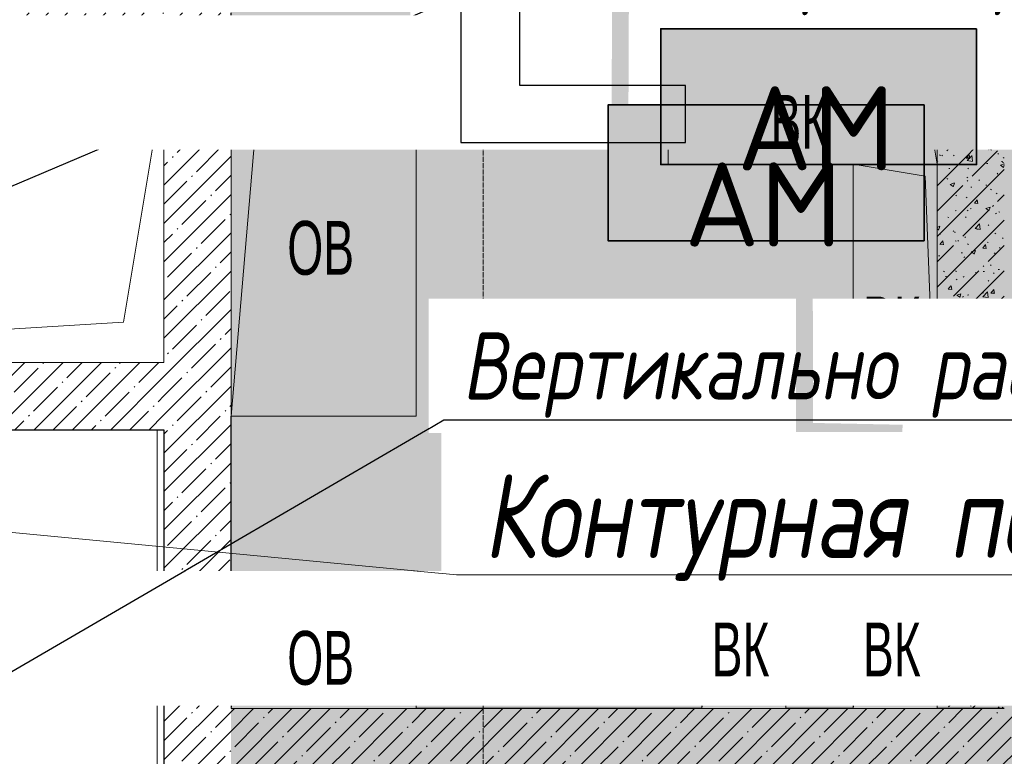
# Model space of a CAD drawing. Header units: millimetres. Extents: x -521669 to 178656, y -69521 to 500758.
# Tile 175 of 256: x -170482 to -167553, y 475302 to 477493. Entities that reach past the tile are written whole.
import ezdxf
from ezdxf import colors
from ezdxf.entities.mleader import LeaderData, LeaderLine
from ezdxf.math import Vec2, Vec3

# ---------------------------------------------------------------- set-up
doc = ezdxf.new("R2010")
doc.units = ezdxf.units.MM
for name, pattern in [('-D1-03x03', [6, 3, -3]), ('-D1d1-15x02', [19, 15, -2, 0, -2]), ('DASHDOT', [25.4, 12.7, -6.35, 0, -6.35])]:
    doc.linetypes.add(name, pattern=pattern)
for name, color, linetype, lineweight in [('_0', 7, 'Continuous', 13), ('A-DETL-GENF', 7, 'Continuous', 5), ('A-DETL-MBND', 7, 'Continuous', 9), ('A-GENM-HDLN', 7, '-D1-03x03', 5), ('A-WALL', 7, 'Continuous', 5), ('dim_light', 12, 'Continuous', 9), ('dim_pot', 183, 'Continuous', 9), ('dim_razv', 93, 'DASHDOT', 9), ('I-WALL', 7, 'Continuous', 5), ('M-EQPM', 7, 'Continuous', 5), ('M-EQPM-IDEN', 7, 'Continuous', 5), ('S-GRID', 7, 'Continuous', 5)]:
    doc.layers.add(name, color=color, linetype=linetype, lineweight=lineweight)
doc.layers.add('PDF16_0', color=30, linetype='Continuous', true_color=0xff7f00)
doc.layers.add('PDF16_Оборудование', color=7, linetype='Continuous', true_color=0xffffff)
doc.layers.add('PDF_Text', color=7, linetype='Continuous')
doc.layers.add('Сводный план', color=1, linetype='Continuous', lineweight=0, true_color=0xff0000)
doc.styles.add('Arial Narrow_4', font='txt', dxfattribs={"width": 0.75, "height": 200})
doc.styles.add('fl_iso paper', font='isocpeur.ttf', dxfattribs={"width": 0.8, "oblique": 10})
doc.styles.add('In tre', font='isocpeur.ttf', dxfattribs={"width": 0.8, "oblique": 10})
doc.styles.add('PDF ISOCPEUR', font='isocpeur.ttf')
pattern_1 = [(45, (-192252.935, 459363.33), (-57.02463, 57.02463), []), (45, (-192195.91, 459363.33), (-57.02463, 57.02463), [100.806, -20.161, 3.353, -16.808])]

# ---------------------------------------------------------------- blocks, each defined once
blk = doc.blocks.new('_DOT')
at = {"color": 0, "linetype": 'ByBlock'}
blk.add_line((-0.5, 0), (-1, 0), dxfattribs=at)
at = {"color": 0, "linetype": 'ByBlock', "const_width": 0.5}
blk.add_lwpolyline([(-0.25, 0, 1), (0.25, 0, 1)], format="xyb", close=True, dxfattribs=at)
blk = doc.blocks.new('jkhgfd345')
at = {"layer": 'PDF16_0', "lineweight": 25}
blk.add_lwpolyline([(23133.1, 19543.3), (23133.1, 17714.5), (23802, 17714.5), (23802, 17883.8), (23308.8, 17883.8), (23308.8, 19543.3)], dxfattribs=at)
at = {"layer": 'PDF16_Оборудование', "transparency": 33554559}
for points in [[(24667.7, 18053.1), (23727.9, 18053.1), (24667.7, 17648.8)], [(23727.9, 18053.1), (24667.7, 17648.8), (23727.9, 17648.8)], [(24511.1, 17826.6), (23571.3, 17826.6), (24511.1, 17422.4)], [(23571.3, 17826.6), (24511.1, 17422.4), (23571.3, 17422.4)]]:
    blk.add_solid(points, dxfattribs=at)
at = {"layer": 'PDF_Text', "color": 177, "lineweight": 35, "true_color": 0x283188}
for points in [[(24667.7, 18053.1), (23727.9, 18053.1), (23727.9, 17648.8), (24667.7, 17648.8)], [(24511.1, 17826.6), (23571.3, 17826.6), (23571.3, 17422.4), (24511.1, 17422.4)]]:
    blk.add_lwpolyline(points, close=True, dxfattribs=at)
at = {"layer": 'PDF_Text', "color": 177, "true_color": 0x283188, "char_height": 249.99, "attachment_point": 7, "style": 'PDF ISOCPEUR'}
for insert in [(23954.4, 17631.3), (23797.8, 17404.8)]:
    blk.add_mtext('АМ', dxfattribs=dict(at, insert=insert))
blk = doc.blocks.new('drytrytd244')
at = {"layer": 'Сводный план', "color": 96, "true_color": 0x008000, "const_width": 50}
blk.add_lwpolyline([(24446.8, 16849.7), (24155.8, 16855.7), (24155, 17559.8), (23605.8, 17570.7), (23615, 19711.9), (7375.5, 19713.5), (7375, 21424.8)], dxfattribs=at)
blk = doc.blocks.new('A_MEQ_OpeningShaft-Rectangular - ОВ-4110558-50_AS_M_L34')
at = {"layer": 'A-DETL-GENF'}
for p, q in [((2100, 0), (0, 0)), ((0, 0), (0, -840)), ((120, -120), (2100, 0)), ((2100, 0), (2100, -840)), ((0, -840), (120, -120)), ((0, -840), (2100, -840))]:
    blk.add_line(p, q, dxfattribs=at)
at = {"layer": 'A-GENM-HDLN'}
for p, q in [((2100, 0), (0, 0)), ((0, 0), (0, -840)), ((2100, -840), (2100, 0)), ((0, -840), (2100, -840))]:
    blk.add_line(p, q, dxfattribs=at)
blk = doc.blocks.new('A_MEQ_OpeningShaft-Rectangular - ВК-3601189-50_AS_M_L34')
at = {"layer": 'A-DETL-GENF'}
for p, q in [((0, 250), (800, 250)), ((0, 0), (0, 250)), ((0, 250), (35.7, 35.7)), ((800, 0), (800, 250)), ((35.7, 35.7), (800, 0)), ((800, 0), (0, 0))]:
    blk.add_line(p, q, dxfattribs=at)
at = {"layer": 'A-GENM-HDLN'}
for p, q in [((0, 250), (0, 0)), ((800, 250), (0, 250)), ((800, 0), (800, 250)), ((0, 0), (800, 0))]:
    blk.add_line(p, q, dxfattribs=at)
blk = doc.blocks.new('A_MEQ_OpeningShaft-Rectangular - ВК-3601271-50_AS_M_L34')
at = {"layer": 'A-DETL-GENF'}
for p, q in [((0, 950), (250, 950)), ((0, 0), (0, 950)), ((0, 950), (35.7, 35.7)), ((250, 0), (250, 950)), ((35.7, 35.7), (250, 0)), ((250, 0), (0, 0))]:
    blk.add_line(p, q, dxfattribs=at)
at = {"layer": 'A-GENM-HDLN'}
for p, q in [((0, 950), (0, 0)), ((250, 950), (0, 950)), ((250, 0), (250, 950)), ((0, 0), (250, 0))]:
    blk.add_line(p, q, dxfattribs=at)
blk = doc.blocks.new('A_MEQ_OpeningShaft-Rectangular - ОВ-5047718-50_AS_M_L34')
at = {"layer": 'A-DETL-GENF'}
for p, q in [((550, 0), (0, 0)), ((0, 0), (0, -300)), ((42.9, -42.9), (550, 0)), ((550, 0), (550, -300)), ((0, -300), (42.9, -42.9)), ((0, -300), (550, -300))]:
    blk.add_line(p, q, dxfattribs=at)
at = {"layer": 'A-GENM-HDLN'}
for p, q in [((550, 0), (0, 0)), ((0, 0), (0, -300)), ((550, -300), (550, 0)), ((0, -300), (550, -300))]:
    blk.add_line(p, q, dxfattribs=at)
blk = doc.blocks.new('A_MEQ_OpeningShaft-Rectangular - ВК-6366810-50_AS_M_L34')
at = {"layer": 'A-DETL-GENF'}
for p, q in [((0, 250), (350, 250)), ((0, 0), (0, 250)), ((0, 250), (35.7, 35.7)), ((350, 0), (350, 250)), ((35.7, 35.7), (350, 0)), ((350, 0), (0, 0))]:
    blk.add_line(p, q, dxfattribs=at)
at = {"layer": 'A-GENM-HDLN'}
for p, q in [((0, 250), (0, 0)), ((350, 250), (0, 250)), ((350, 0), (350, 250)), ((0, 0), (350, 0))]:
    blk.add_line(p, q, dxfattribs=at)
blk = doc.blocks.new('A_MEQ_OpeningShaft-Rectangular - ОВ-4970187-50_AS_M_L34')
at = {"layer": 'A-DETL-GENF'}
for p, q in [((550, 0), (0, 0)), ((0, 0), (0, -1000)), ((78.6, -78.6), (550, 0)), ((550, 0), (550, -1000)), ((0, -1000), (78.6, -78.6)), ((0, -1000), (550, -1000))]:
    blk.add_line(p, q, dxfattribs=at)
at = {"layer": 'A-GENM-HDLN'}
for p, q in [((550, 0), (0, 0)), ((0, 0), (0, -1000)), ((550, -1000), (550, 0)), ((0, -1000), (550, -1000))]:
    blk.add_line(p, q, dxfattribs=at)

msp = doc.modelspace()

# ---------------------------------------------------------------- hatches: boundary and pattern name
at = {"layer": '_0', "transparency": 33554534}
h = msp.add_hatch(color=252, dxfattribs=at)
h.dxf.hatch_style = 1
h.paths.add_polyline_path([(-154802.1, 458862.5), (-192753.7, 458862.5), (-192753.7, 488814.1), (-154802.1, 488814.1)])
h.paths.add_polyline_path([(-166902.9, 480313.3), (-166902.9, 478313.3), (-169852.9, 478313.3), (-169852.9, 469363.3), (-163702.9, 469363.3), (-163702.9, 467363.3), (-183952.9, 467363.3), (-183952.9, 467363.3), (-186002.9, 467363.3), (-186002.9, 469363.3), (-183852.9, 469363.3), (-183852.9, 473413.3), (-179002.9, 473413.3), (-179002.9, 471913.3), (-177352.9, 471913.3), (-177352.9, 478313.3), (-185752.9, 478313.3), (-185752.9, 480313.3), (-182952.9, 480313.3), (-166902.9, 480313.3)], flags=16)
at = {"layer": 'A-WALL'}
h = msp.add_hatch(dxfattribs=at)
h.set_pattern_fill('FP_1', color=256, style=0, pattern_type=2)
h.set_pattern_definition(pattern_1)
h.paths.add_polyline_path([(-171481.3, 477313.3), (-169852.9, 477313.3), (-169852.9, 477513.3), (-172352.9, 477513.3), (-172352.9, 477313.3), (-172070.6, 477313.3)])
h = msp.add_hatch(dxfattribs=at)
h.set_pattern_fill('FP_1', color=256, style=0, pattern_type=2)
h.set_pattern_definition(pattern_1)
h.paths.add_polyline_path([(-168552.9, 477313.3), (-166397.9, 477313.3), (-166397.9, 477513.3), (-168602.9, 477513.3), (-168602.9, 477313.3)])
h.paths.add_polyline_path([(-165588.5, 477313.3), (-165452.9, 477313.3), (-165452.9, 477513.3), (-165897.9, 477513.3), (-165897.9, 477313.3), (-165652.9, 477313.3)])
h = msp.add_hatch(dxfattribs=at)
h.set_pattern_fill('FP_1', color=256, style=0, pattern_type=2)
h.set_pattern_definition(pattern_1)
h.paths.add_polyline_path([(-170008.1, 470263.3), (-169852.9, 470263.3), (-169852.9, 477313.3), (-170052.9, 477313.3), (-170052.9, 470263.3)])
h = msp.add_hatch(dxfattribs=at)
h.set_pattern_fill('FP_1', color=256, style=0, pattern_type=2)
h.set_pattern_definition(pattern_1)
h.paths.add_polyline_path([(-170052.9, 476273.3), (-170052.9, 476473.3), (-172152.9, 476473.3), (-172152.9, 476273.3), (-170302.8, 476273.3)])
h = msp.add_hatch(dxfattribs=at)
h.set_pattern_fill('FP_1', color=256, style=0, pattern_type=2)
h.set_pattern_definition(pattern_1)
h.paths.add_polyline_path([(-167754.5, 475243.3), (-165452.9, 475243.3), (-165452.9, 475443.3), (-169852.9, 475443.3), (-169852.9, 475243.3), (-167945.6, 475243.3)])
at = {"layer": 'I-WALL'}
h = msp.add_hatch(dxfattribs=at)
h.set_pattern_fill('FP_23', color=256, style=0, pattern_type=2)
h.set_pattern_definition([(45, (-192252.93, 459363.33), (-75.43415, 75.43415), [106.68, -17.78, 3.556, -17.78]), (45, (-192252.93, 459438.71), (-75.43415, 75.43415), []), (50, (-192252.93, 459363.33), (127.5292, -11.15758), [13.335, -146.685]), (355, (-192252.93, 459363.33), (-24.66966, 133.74), [10.668, -117.348]), (100.451, (-192242.31, 459362.4), (102.85973, 122.5818), [11.333, -124.663]), (46.184, (-192252.93, 459398.89), (189.75516, -29.4304), [20.002, -220.027]), (96.636, (-192237.12, 459396.43), (166.1822, 173.1996), [17, -186.995]), (351.184, (-192252.93, 459398.89), (166.1839, 173.1976), [16.002, -176.022]), (21, (-192235.15, 459390), (106.13027, -71.58603), [13.335, -146.685]), (326, (-192235.15, 459390), (43.2619, 128.93175), [10.668, -117.348]), (71.451, (-192226.31, 459384.03), (149.392, 57.34505), [11.333, -124.663]), (37.5, (-192252.935, 459363.327), (2.16223, 59.18836), [3.353, -112.573, 3.353, -115.773, -117.793]), (37.5, (-192252.935, 459363.327), (2.16223, 59.18836), [-235.052, 3.353, -114.44]), (7.5, (-192252.935, 459363.327), (46.77386, 70.12615), [3.353, -64.567, 3.353, -109.906, -44.894]), (7.5, (-192252.935, 459363.327), (46.77386, 70.12615), [-181.178, 3.353, -41.542]), (327.5, (-192292.584, 459363.327), (94.91367, -4.01009), [3.353, -41.097, 3.353, -135.331, -184.023]), (327.5, (-192292.584, 459363.327), (94.91367, -4.01009), [-183.134, 3.353, -180.67]), (317.5, (-192310.36, 459363.33), (103.69057, 17.79882), [3.353, -54.432, 3.353, -88.748, -130.683]), (317.5, (-192310.36, 459363.33), (103.69057, 17.79882), [-149.885, 3.353, -127.33])])
h.paths.add_polyline_path([(-167651, 475443.3), (-167552.9, 475443.3), (-167552.9, 477313.3), (-167752.9, 477313.3), (-167752.9, 475443.3)])

# ---------------------------------------------------------------- linework, layer by layer
at = {"layer": 'A-DETL-MBND'}
msp.add_line((-170072.9, 474403.3), (-170072.9, 476273.3), dxfattribs=at)
at = {"layer": 'A-WALL', "lineweight": 25}
for p, q in [((-169852.9, 477313.3), (-169852.9, 477513.3)), ((-168602.9, 477513.3), (-168602.9, 477313.3)), ((-168602.9, 477313.3), (-168552.9, 477313.3)), ((-167752.9, 477313.3), (-167552.9, 477313.3)), ((-169852.9, 475743.3), (-169852.9, 476313.3)), ((-172152.9, 476273.3), (-170052.9, 476273.3)), ((-170052.9, 476273.3), (-170052.9, 474403.3)), ((-168452.9, 475443.3), (-169302.9, 475443.3)), ((-168002.9, 475443.3), (-168202.9, 475443.3)), ((-167552.9, 475443.3), (-167752.9, 475443.3))]:
    msp.add_line(p, q, dxfattribs=at)
at = {"layer": 'A-WALL', "lineweight": 9}
msp.add_line((-167752.9, 476113.3), (-167752.9, 475793.3), dxfattribs=at)
at = {"layer": 'S-GRID', "linetype": '-D1d1-15x02'}
for p, q in [((-169102.9, 456633.4), (-169102.9, 490204.9)), ((-195297, 475813.3), (-153546.3, 475813.3))]:
    msp.add_line(p, q, dxfattribs=at)

# ---------------------------------------------------------------- block references
at = {"layer": 'M-EQPM'}
for name, p, rotation in [('A_MEQ_OpeningShaft-Rectangular - ОВ-4110558-50_AS_M_L34', (-170052.9, 476473.3), 180), ('A_MEQ_OpeningShaft-Rectangular - ВК-3601189-50_AS_M_L34', (-167752.9, 477313.3), 180), ('A_MEQ_OpeningShaft-Rectangular - ВК-3601271-50_AS_M_L34', (-167752.9, 477063.3), 180), ('A_MEQ_OpeningShaft-Rectangular - ВК-6366810-50_AS_M_L34', (-168452.9, 475793.3), 270), ('A_MEQ_OpeningShaft-Rectangular - ВК-6366810-50_AS_M_L34', (-168002.9, 475793.3), 270)]:
    msp.add_blockref(name, p, dxfattribs=dict(at, rotation=rotation))
for name, p in [('A_MEQ_OpeningShaft-Rectangular - ОВ-4970187-50_AS_M_L34', (-169852.9, 477313.3)), ('A_MEQ_OpeningShaft-Rectangular - ОВ-5047718-50_AS_M_L34', (-169852.9, 475743.3))]:
    msp.add_blockref(name, p, dxfattribs=at)

# ---------------------------------------------------------------- texts
at = {"layer": 'M-EQPM-IDEN', "char_height": 160, "attachment_point": 1, "style": 'Arial Narrow_4'}
for s, insert, width in [('ВК', (-168248.5, 477269.4), 216.456), ('ОВ', (-169685.9, 476894.4), 246.519), ('ВК', (-167973.5, 476669.4), 216.456), ('ВК', (-168423.5, 475699.4), 216.456), ('ВК', (-167973.5, 475699.4), 216.456), ('ОВ', (-169685.9, 475674.4), 246.519)]:
    msp.add_mtext(s, dxfattribs=dict(at, insert=insert, width=width))

# ---------------------------------------------------------------- next in the draw order: leaders
at = {"layer": 'dim_pot', "color": 0, "linetype": 'ByBlock'}
ml = msp.add_multileader_mtext('Standard', dxfattribs=at)
ml.set_content('Лючок 400х400 для обслуживания запотолочных пожарных извещателей, расположение уточнить по месту', style='In tre')
ml.set_leader_properties()
ml.build(insert=Vec2(0, 0))
ml.multileader.update_dxf_attribs({"text_left_attachment_type": 6, "text_right_attachment_type": 6, "dogleg_length": 1, "arrow_head_size": 0, "scale": 50})
ctx = ml.context
ctx.base_point, ctx.scale, ctx.char_height, ctx.arrow_head_size, ctx.landing_gap_size, ctx.plane_origin = Vec3(-168997.2, 474119.3), 50, 200, 0, 4.5, Vec3(-162137.4, 478907.9)
ctx.left_attachment, ctx.right_attachment = 6, 6
notes = []
notes.append((ctx, [(1, (1, 1, 0), (-169047.2, 474119.3), (1, 0), 50, [(0, [(-173402.9, 471145.9), (-173402.9, 476679.2)], 0, [])])]))
ctx.mtext.insert, ctx.mtext.width, ctx.mtext.defined_height, ctx.mtext.flow_direction = Vec3(-168992.7, 474379.3), 3669.399, 696.6, 5
ctx.mtext.has_bg_fill, ctx.mtext.bg_color, ctx.mtext.bg_scale_factor, ctx.mtext.bg_transparency, ctx.mtext.use_window_bg_color = 1, -1027028792, 1.5, 0, 1
for ctx, leaders in notes:
    for number, flags, end, landing, length, lines in leaders:
        leader = LeaderData()
        leader.index, (leader.has_last_leader_line, leader.has_dogleg_vector, leader.attachment_direction) = number, flags
        leader.last_leader_point, leader.dogleg_vector, leader.dogleg_length = Vec3(end), Vec3(landing), length
        for number, points, colour, breaks in lines:
            line = LeaderLine()
            line.index, line.vertices, line.color, line.breaks = number, Vec3.list(points), colors.encode_raw_color(colour), breaks
            leader.lines.append(line)
        ctx.leaders.append(leader)

# ---------------------------------------------------------------- next in the draw order: leaders
at = {"layer": 'dim_razv', "color": 0, "linetype": 'ByBlock'}
ml = msp.add_multileader_mtext('Standard', dxfattribs=at)
ml.set_content('Плитка керамогранитная, настенная', style='In tre')
ml.set_leader_properties()
ml.build(insert=Vec2(0, 0))
ml.multileader.update_dxf_attribs({"text_left_attachment_type": 6, "text_right_attachment_type": 6, "dogleg_length": 1, "arrow_head_size": 0, "scale": 50})
ctx = ml.context
ctx.base_point, ctx.scale, ctx.char_height, ctx.arrow_head_size, ctx.landing_gap_size, ctx.plane_origin = Vec3(-169224.3, 477520.8), 50, 200, 0, 4.5, Vec3(-167262.9, 478879.3)
ctx.left_attachment, ctx.right_attachment = 6, 6
notes = []
notes.append((ctx, [(1, (1, 1, 0), (-169274.3, 477520.8), (1, 0), 50, [(1, [(-172549.5, 476130.1)], 0, [])])]))
ctx.mtext.insert, ctx.mtext.width, ctx.mtext.defined_height, ctx.mtext.flow_direction = Vec3(-169219.8, 477760.8), 2725.292, 456.6, 5
ctx.mtext.has_bg_fill, ctx.mtext.bg_color, ctx.mtext.bg_scale_factor, ctx.mtext.bg_transparency, ctx.mtext.use_window_bg_color = 1, -1027028792, 1.5, 0, 1
ml = msp.add_multileader_mtext('Standard', dxfattribs=at)
ml.set_content('Стекло градиентное цветное (цвет согласно концепта)', style='In tre')
ml.set_leader_properties()
ml.build(insert=Vec2(0, 0))
ml.multileader.update_dxf_attribs({"text_left_attachment_type": 6, "text_right_attachment_type": 6, "dogleg_length": 1, "arrow_head_size": 0, "scale": 50})
ctx = ml.context
ctx.base_point, ctx.scale, ctx.char_height, ctx.arrow_head_size, ctx.landing_gap_size, ctx.plane_origin = Vec3(-181395.8, 475512.5), 50, 200, 0, 4.5, Vec3(-167228.1, 476201.7)
ctx.left_attachment, ctx.right_attachment = 6, 6
notes.append((ctx, [(0, (1, 1, 0), (-178325.6, 475512.5), (-1, 0), 50, [(0, [(-174774.9, 473588.3), (-174774.9, 474495.4)], 0, [])])]))
ctx.mtext.insert, ctx.mtext.width, ctx.mtext.defined_height, ctx.mtext.flow_direction = Vec3(-181391.3, 475752.5), 3092.716, 696.6, 5
ctx.mtext.has_bg_fill, ctx.mtext.bg_color, ctx.mtext.bg_scale_factor, ctx.mtext.bg_transparency, ctx.mtext.use_window_bg_color = 1, -1027028792, 1.5, 0, 1
for ctx, leaders in notes:
    for number, flags, end, landing, length, lines in leaders:
        leader = LeaderData()
        leader.index, (leader.has_last_leader_line, leader.has_dogleg_vector, leader.attachment_direction) = number, flags
        leader.last_leader_point, leader.dogleg_vector, leader.dogleg_length = Vec3(end), Vec3(landing), length
        for number, points, colour, breaks in lines:
            line = LeaderLine()
            line.index, line.vertices, line.color, line.breaks = number, Vec3.list(points), colors.encode_raw_color(colour), breaks
            leader.lines.append(line)
        ctx.leaders.append(leader)

# ---------------------------------------------------------------- next in the draw order: leaders
ml = msp.add_multileader_mtext('Standard', dxfattribs=at)
ml.set_content('Вертикально расположенная бегущая строка (время/дата/t%%D/этаж)', style='In tre')
ml.set_leader_properties()
ml.build(insert=Vec2(0, 0))
ml.multileader.update_dxf_attribs({"text_left_attachment_type": 6, "text_right_attachment_type": 6, "dogleg_length": 1, "arrow_head_size": 0, "scale": 50})
ctx = ml.context
ctx.base_point, ctx.scale, ctx.char_height, ctx.arrow_head_size, ctx.landing_gap_size, ctx.plane_origin = Vec3(-169169.8, 476303.1), 50, 200, 0, 4.5, Vec3(-159566, 476953.4)
ctx.left_attachment, ctx.right_attachment = 6, 6
notes = []
notes.append((ctx, [(1, (1, 1, 0), (-169219.8, 476303.1), (1, 0), 50, [(1, [(-172549.5, 474363.3)], 0, [])])]))
ctx.mtext.insert, ctx.mtext.width, ctx.mtext.defined_height, ctx.mtext.flow_direction = Vec3(-169165.3, 476563.1), 3092.716, 696.6, 5
ctx.mtext.has_bg_fill, ctx.mtext.bg_color, ctx.mtext.bg_scale_factor, ctx.mtext.bg_transparency, ctx.mtext.use_window_bg_color = 1, -1027028792, 1.5, 0, 1
for ctx, leaders in notes:
    for number, flags, end, landing, length, lines in leaders:
        leader = LeaderData()
        leader.index, (leader.has_last_leader_line, leader.has_dogleg_vector, leader.attachment_direction) = number, flags
        leader.last_leader_point, leader.dogleg_vector, leader.dogleg_length = Vec3(end), Vec3(landing), length
        for number, points, colour, breaks in lines:
            line = LeaderLine()
            line.index, line.vertices, line.color, line.breaks = number, Vec3.list(points), colors.encode_raw_color(colour), breaks
            leader.lines.append(line)
        ctx.leaders.append(leader)

# ---------------------------------------------------------------- next in the draw order: leaders
ml = msp.add_multileader_mtext('Standard', dxfattribs=at)
ml.set_content('Вертикально расположенная бегущая строка (время/дата/t%%D/этаж)', style='In tre')
ml.set_leader_properties()
ml.build(insert=Vec2(0, 0))
ml.multileader.update_dxf_attribs({"text_left_attachment_type": 6, "text_right_attachment_type": 6, "dogleg_length": 1, "arrow_head_size": 0, "scale": 50})
ctx = ml.context
ctx.base_point, ctx.scale, ctx.char_height, ctx.arrow_head_size, ctx.landing_gap_size, ctx.plane_origin = Vec3(-181332.9, 477146.5), 50, 200, 0, 4.5, Vec3(-162069.9, 476111.3)
ctx.left_attachment, ctx.right_attachment = 6, 6
notes = []
notes.append((ctx, [(0, (1, 1, 0), (-178374.6, 477146.5), (-1, 0), 50, [(1, [(-174775.8, 473988.6)], 0, [])])]))
ctx.mtext.insert, ctx.mtext.width, ctx.mtext.defined_height, ctx.mtext.flow_direction = Vec3(-181328.4, 477406.5), 3092.716, 696.6, 5
ctx.mtext.has_bg_fill, ctx.mtext.bg_color, ctx.mtext.bg_scale_factor, ctx.mtext.bg_transparency, ctx.mtext.use_window_bg_color = 1, -1027028792, 1.5, 0, 1
for ctx, leaders in notes:
    for number, flags, end, landing, length, lines in leaders:
        leader = LeaderData()
        leader.index, (leader.has_last_leader_line, leader.has_dogleg_vector, leader.attachment_direction) = number, flags
        leader.last_leader_point, leader.dogleg_vector, leader.dogleg_length = Vec3(end), Vec3(landing), length
        for number, points, colour, breaks in lines:
            line = LeaderLine()
            line.index, line.vertices, line.color, line.breaks = number, Vec3.list(points), colors.encode_raw_color(colour), breaks
            leader.lines.append(line)
        ctx.leaders.append(leader)

# ---------------------------------------------------------------- next in the draw order: block references
at = {"layer": 'Сводный план'}
for name in ['jkhgfd345', 'drytrytd244']:
    msp.add_blockref(name, (-192302.9, 459413.3), dxfattribs=at)

# ---------------------------------------------------------------- next in the draw order: leaders
at = {"layer": 'dim_light', "color": 0}
ml = msp.add_multileader_mtext('Standard', dxfattribs=at)
ml.set_content('\\pxsm1,ql;Контурная подсветка потолка светодиодной лентой', style='fl_iso paper')
ml.set_leader_properties(lineweight=5)
ml.set_arrow_properties(name='DOT')
ml.build(insert=Vec2(0, 0))
ml.multileader.update_dxf_attribs({"has_dogleg": 0, "text_left_attachment_type": 6, "text_right_attachment_type": 6, "dogleg_length": 0.75, "arrow_head_size": 60, "scale": 40})
ctx = ml.context
ctx.base_point, ctx.scale, ctx.char_height, ctx.arrow_head_size, ctx.landing_gap_size, ctx.plane_origin = Vec3(-169182.9, 475841.6), 40, 250, 60, 80, Vec3(-167116.8, 481787.9)
ctx.left_attachment, ctx.right_attachment = 6, 6
notes = []
notes.append((ctx, [(1, (1, 1, 0), (-169212.9, 475841.6), (1, 0), 30, [(0, [(-172452.9, 476152.4)], 0, [])])]))
ctx.mtext.insert, ctx.mtext.width, ctx.mtext.defined_height, ctx.mtext.line_spacing_factor, ctx.mtext.flow_direction = Vec3(-169102.9, 476141.6), 4067.72, 979.1, 0.7, 5
ctx.mtext.has_bg_fill, ctx.mtext.bg_color, ctx.mtext.bg_scale_factor, ctx.mtext.bg_transparency, ctx.mtext.use_window_bg_color = 1, -1027028792, 1.5, 0, 1
for ctx, leaders in notes:
    for number, flags, end, landing, length, lines in leaders:
        leader = LeaderData()
        leader.index, (leader.has_last_leader_line, leader.has_dogleg_vector, leader.attachment_direction) = number, flags
        leader.last_leader_point, leader.dogleg_vector, leader.dogleg_length = Vec3(end), Vec3(landing), length
        for number, points, colour, breaks in lines:
            line = LeaderLine()
            line.index, line.vertices, line.color, line.breaks = number, Vec3.list(points), colors.encode_raw_color(colour), breaks
            leader.lines.append(line)
        ctx.leaders.append(leader)

doc.saveas('drawing.dxf')
